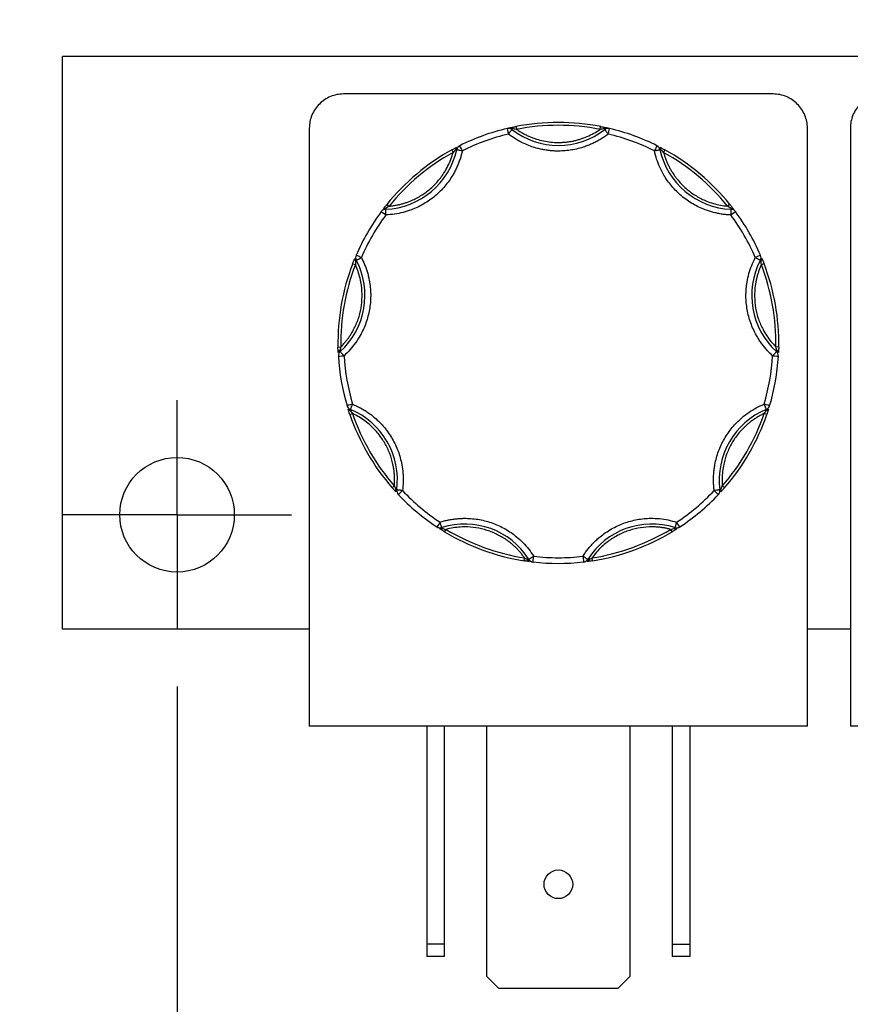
# Model space of a CAD drawing. Header units: inches. Extents: x 0.5 to 21.5, y 0.5 to 16.5.
# Tile 12 of 28: x 3.2 to 4.7, y 13 to 14.7. Entities that reach past the tile are written whole.
import ezdxf

# ---------------------------------------------------------------- set-up
doc = ezdxf.new("R2010")
doc.units = ezdxf.units.IN
doc.header["$LTSCALE"] = 2
doc.header["$MEASUREMENT"] = 0
doc.linetypes.add('CENTERX2', pattern=[0.8, 0.5, -0.1, 0.1, -0.1])
doc.layers.add('CENTER', color=40, linetype='CENTERX2')
doc.layers.add('DIMENSIONS', color=140, linetype='Continuous', lineweight=25)
doc.styles.add('SLDTEXTSTYLE0', font='TXT', dxfattribs={"width": 0.7})
doc.dimstyles.new('SLDDIMSTYLE1', dxfattribs={"dimtxt": 0.169922, "dimasz": 0.26, "dimexe": 0, "dimexo": 0.0625, "dimgap": 0.04248, "dimtad": 0, "dimtih": 1, "dimtoh": 1, "dimrnd": 1e-09, "dimzin": 12, "dimdsep": 46, "dimtxsty": 'SLDTEXTSTYLE0', "dimsah": 1, "dimcen": 0.09, "dimadec": 0, "dimazin": 3, "dimtfac": 1, "dimtofl": 0, "dimtmove": 0, "dimatfit": 3, "dimfxl": 0, "dimfrac": 2, "dimtolj": 1, "dimtzin": 12, "dimarcsym": 0})
doc.dimstyles.new('SLDDIMSTYLE7', dxfattribs={"dimtxt": 0.169922, "dimasz": 0.26, "dimexe": 0, "dimexo": 0.0625, "dimgap": 0.04248, "dimtad": 0, "dimtih": 1, "dimtoh": 1, "dimrnd": 1e-09, "dimzin": 0, "dimdsep": 46, "dimtxsty": 'SLDTEXTSTYLE0', "dimsah": 1, "dimcen": 0.09, "dimadec": 0, "dimazin": 0, "dimtfac": 1, "dimtmove": 0, "dimatfit": 0, "dimfxl": 0, "dimfrac": 2, "dimtolj": 1, "dimtzin": 12, "dimarcsym": 0})

# ---------------------------------------------------------------- blocks, each defined once
blk = doc.blocks.new('_D_12')
at = {"layer": 'DIMENSIONS'}
for p, q in [((1.3326, 14.4559), (1.2755, 14.4559)), ((1.2755, 14.4559), (1.2755, 14.1859)), ((1.6962, 14.4559), (1.7532, 14.4559)), ((1.7532, 14.4559), (1.7532, 14.1859)), ((2.0026, 14.4559), (2.5026, 14.4559)), ((2.5026, 14.4559), (2.5026, 13.8474)), ((1.2755, 14.1859), (1.3326, 14.1859)), ((1.7532, 14.1859), (1.6962, 14.1859)), ((3.19, 13.8474), (2.2526, 13.8474)), ((3.19, 13.6474), (2.2526, 13.6474)), ((2.5026, 13.6474), (2.5026, 13.1474))]:
    blk.add_line(p, q, dxfattribs=at)
for points in [[(2.5026, 13.8474), (2.5426, 14.1074), (2.4626, 14.1074)], [(2.5026, 13.6474), (2.4626, 13.3874), (2.5426, 13.3874)]]:
    blk.add_solid(points, dxfattribs=at)
at = {"layer": 'DIMENSIONS', "char_height": 0.16667, "attachment_point": 1, "style": 'SLDTEXTSTYLE0'}
for s, insert in [('0.20', (1.2619, 14.7088)), ('5.1', (1.3326, 14.4007))]:
    blk.add_mtext(s, dxfattribs=dict(at, insert=insert))
blk = doc.blocks.new('_D_13')
at = {"layer": 'DIMENSIONS'}
for p, q in [((3.49, 13.5474), (3.49, 11.9827)), ((7.668, 13.5474), (7.668, 11.9827)), ((3.49, 12.2327), (4.9022, 12.2327)), ((5.1325, 12.2327), (5.0754, 12.2327)), ((5.0754, 12.2327), (5.0754, 11.9626)), ((5.7788, 12.2327), (5.8358, 12.2327)), ((5.8358, 12.2327), (5.8358, 11.9626)), ((7.668, 12.2327), (6.009, 12.2327)), ((5.0754, 11.9626), (5.1325, 11.9626)), ((5.8358, 11.9626), (5.7788, 11.9626))]:
    blk.add_line(p, q, dxfattribs=at)
for points in [[(3.49, 12.2327), (3.75, 12.1927), (3.75, 12.2727)], [(7.668, 12.2327), (7.408, 12.2727), (7.408, 12.1927)]]:
    blk.add_solid(points, dxfattribs=at)
at = {"layer": 'DIMENSIONS', "char_height": 0.16667, "attachment_point": 1, "style": 'SLDTEXTSTYLE0'}
for s, insert in [('4.18', (5.2032, 12.4856)), ('106.1', (5.1325, 12.1775))]:
    blk.add_mtext(s, dxfattribs=dict(at, insert=insert))
blk = doc.blocks.new('SW_CENTERMARKSYMBOL_10')
at = {"layer": 'CENTER', "color": 0}
for p, q in [((0, 0.1), (0, 0.2)), ((0, 0), (0, 0.1)), ((-0.1, 0), (-0.2, 0)), ((0, 0), (-0.1, 0)), ((0, 0), (0, -0.1)), ((0, 0), (0.1, 0)), ((0.1, 0), (0.2, 0)), ((0, -0.1), (0, -0.2))]:
    blk.add_line(p, q, dxfattribs=at)

msp = doc.modelspace()

# ---------------------------------------------------------------- linework, layer by layer
for p, q in [((7.868, 14.6474), (3.29, 14.6474)), ((3.29, 13.6474), (3.29, 14.6474)), ((4.531, 14.5821), (3.781, 14.5821)), ((3.721, 14.5221), (3.721, 13.4781)), ((4.0821, 14.5252), (4.083, 14.5203)), ((4.2289, 14.5203), (4.2299, 14.5252)), ((4.237, 14.52), (4.2361, 14.5212)), ((4.591, 13.4781), (4.591, 14.5221)), ((4.666, 14.5221), (4.666, 13.4781)), ((3.9697, 14.4843), (3.9721, 14.48)), ((3.9785, 14.4849), (3.9771, 14.4852)), ((4.3349, 14.4852), (4.3334, 14.4849)), ((4.3422, 14.4843), (4.3398, 14.48)), ((3.8543, 14.3822), (3.8544, 14.3808)), ((3.8565, 14.3893), (3.8604, 14.3862)), ((4.4555, 14.3893), (4.4516, 14.3862)), ((4.4576, 14.3808), (4.4576, 14.3822)), ((3.803, 14.2919), (3.8018, 14.2912)), ((4.5102, 14.2912), (4.5089, 14.2919)), ((3.7967, 14.2858), (3.8014, 14.284)), ((4.5152, 14.2858), (4.5106, 14.284)), ((3.771, 14.1402), (3.776, 14.1403)), ((3.7739, 14.1334), (3.7749, 14.1323)), ((4.5409, 14.1402), (4.5359, 14.1403)), ((4.537, 14.1323), (4.538, 14.1334)), ((3.7927, 14.0312), (3.7922, 14.0299)), ((4.5197, 14.0299), (4.5192, 14.0312)), ((3.7918, 14.0225), (3.7965, 14.0241)), ((4.5201, 14.0225), (4.5154, 14.0241)), ((3.8657, 13.8945), (3.8695, 13.8977)), ((4.4462, 13.8945), (4.4425, 13.8977)), ((3.8723, 13.8911), (3.8737, 13.8909)), ((4.4382, 13.8909), (4.4396, 13.8911)), ((3.9524, 13.8249), (3.9528, 13.8235)), ((4.3591, 13.8235), (4.3595, 13.8249)), ((3.9573, 13.8176), (3.9599, 13.8219)), ((4.3546, 13.8176), (4.3521, 13.8219)), ((4.0962, 13.7671), (4.097, 13.772)), ((4.2157, 13.7671), (4.215, 13.772)), ((4.1034, 13.7687), (4.1046, 13.7695)), ((4.2073, 13.7695), (4.2085, 13.7687)), ((3.721, 13.6474), (3.29, 13.6474)), ((4.666, 13.6474), (4.591, 13.6474)), ((4.591, 13.4781), (3.721, 13.4781)), ((3.926, 13.4781), (3.926, 13.0973)), ((3.957, 13.0973), (3.957, 13.4781)), ((4.031, 13.0413), (4.031, 13.4781)), ((4.281, 13.4781), (4.281, 13.0413)), ((4.355, 13.4781), (4.355, 13.0973)), ((4.386, 13.0973), (4.386, 13.4781)), ((5.536, 13.4781), (4.666, 13.4781)), ((3.957, 13.0973), (3.926, 13.0973)), ((3.926, 13.0973), (3.926, 13.0761)), ((3.957, 13.0761), (3.957, 13.0973)), ((4.355, 13.0973), (4.386, 13.0973)), ((4.355, 13.0973), (4.355, 13.0761)), ((4.386, 13.0761), (4.386, 13.0973)), ((3.957, 13.0761), (3.926, 13.0761)), ((4.386, 13.0761), (4.355, 13.0761)), ((4.0522, 13.0201), (4.031, 13.0413)), ((4.281, 13.0413), (4.2598, 13.0201)), ((4.2598, 13.0201), (4.0522, 13.0201))]:
    msp.add_line(p, q)
msp.add_circle((3.49, 13.8474), 0.1)
for centre, radius, start, end in [((4.156, 14.1474), 0.385, 78.9319, 101.0681), ((4.156, 14.1474), 0.385, 103.4347, 116.5653), ((4.0688, 14.5121), 0.01, 90, 103.4347), ((4.0728, 14.5199), 0.00332, 22.0827, 93.1115), ((4.156, 14.6249), 0.1325, 232.3082, 307.6918), ((4.2392, 14.5199), 0.00332, 86.8885, 157.9173), ((4.2431, 14.5121), 0.01, 90, 127.6918), ((4.2431, 14.5121), 0.01, 76.5653, 90), ((4.156, 14.1474), 0.385, 63.4347, 76.5653), ((3.849, 14.5132), 0.1325, 272.3082, 347.6918), ((4.156, 14.1474), 0.385, 118.9319, 141.0681), ((3.9802, 14.4863), 0.00332, 126.8885, 197.9173), ((3.9883, 14.4828), 0.01, 116.5653, 167.6918), ((4.3237, 14.4828), 0.01, 12.3082, 63.4347), ((4.4629, 14.5132), 0.1325, 192.3082, 267.6918), ((4.3317, 14.4863), 0.00332, 342.0827, 53.1115), ((4.156, 14.1474), 0.385, 38.9319, 61.0681), ((4.156, 14.1474), 0.385, 143.4347, 156.5653), ((3.8548, 14.3708), 0.01, 92.3082, 143.4347), ((3.8528, 14.3793), 0.00332, 62.0827, 133.1115), ((4.4592, 14.3793), 0.00332, 46.8885, 117.9173), ((4.4572, 14.3708), 0.01, 36.5653, 87.6918), ((4.156, 14.1474), 0.385, 23.4347, 36.5653), ((3.6857, 14.2303), 0.1325, 312.3082, 27.6918), ((3.8035, 14.294), 0.00332, 166.8885, 237.9173), ((3.8119, 14.2965), 0.01, 156.5653, 207.6918), ((4.6262, 14.2303), 0.1325, 152.3082, 227.6918), ((4.5, 14.2965), 0.01, 332.3082, 23.4347), ((4.5084, 14.294), 0.00332, 302.0827, 13.1115), ((4.156, 14.1474), 0.385, 158.9319, 181.0681), ((4.156, 14.1474), 0.385, 358.9319, 21.0681), ((3.7746, 14.1301), 0.00332, 102.0827, 173.1115), ((3.7816, 14.1249), 0.01, 132.3082, 183.4347), ((4.5303, 14.1249), 0.01, 356.5653, 47.6918), ((4.5373, 14.1301), 0.00332, 6.8885, 77.9173), ((4.156, 14.1474), 0.385, 183.4347, 196.5653), ((4.156, 14.1474), 0.385, 343.4347, 356.5653), ((3.7965, 14.0405), 0.01, 196.5653, 247.6918), ((3.7917, 14.0332), 0.00332, 206.8885, 277.9173), ((3.7424, 13.9086), 0.1325, 352.3082, 67.6918), ((4.5695, 13.9086), 0.1325, 112.3082, 187.6918), ((4.5154, 14.0405), 0.01, 292.3082, 343.4347), ((4.5202, 14.0332), 0.00332, 262.0827, 333.1115), ((4.156, 14.1474), 0.385, 198.9319, 221.0681), ((4.156, 14.1474), 0.385, 318.9319, 341.0681), ((3.8749, 13.8891), 0.00332, 142.0827, 213.1115), ((3.8837, 13.8896), 0.01, 172.3082, 223.4347), ((4.156, 14.1474), 0.385, 223.4347, 236.5653), ((4.156, 14.1474), 0.385, 303.4347, 316.5653), ((4.4283, 13.8896), 0.01, 316.5653, 7.6918), ((4.437, 13.8891), 0.00332, 326.8885, 37.9173), ((3.9493, 13.8344), 0.01, 236.5653, 270), ((3.9504, 13.8258), 0.00332, 246.8885, 317.9173), ((3.9493, 13.8344), 0.01, 270, 287.6918), ((3.9927, 13.6987), 0.1325, 32.3082, 107.6918), ((4.3193, 13.6987), 0.1325, 72.3082, 147.6918), ((4.3616, 13.8258), 0.00332, 222.0827, 293.1115), ((4.3626, 13.8344), 0.01, 252.3082, 270), ((4.3626, 13.8344), 0.01, 270, 303.4347), ((4.156, 14.1474), 0.385, 238.9319, 261.0681), ((4.156, 14.1474), 0.385, 278.9319, 301.0681), ((4.1067, 13.7689), 0.00332, 182.0827, 253.1115), ((4.1131, 13.7748), 0.01, 212.3082, 263.4347), ((4.156, 14.1474), 0.385, 263.4347, 276.5653), ((4.1988, 13.7748), 0.01, 276.5653, 327.6918), ((4.2052, 13.7689), 0.00332, 286.8885, 357.9173)]:
    msp.add_arc(centre, radius, start, end)
for points, knots in [([(3.781, 14.5821), (3.7731, 14.5821), (3.7653, 14.5805), (3.7507, 14.5745), (3.7441, 14.5701), (3.733, 14.559), (3.7285, 14.5523), (3.7225, 14.5378), (3.721, 14.53), (3.721, 14.5221)], [0, 0, 0, 0, 0.25, 0.25, 0.5, 0.5, 0.75, 0.75, 1, 1, 1, 1]), ([(4.591, 14.5221), (4.591, 14.53), (4.5894, 14.5378), (4.5834, 14.5523), (4.5789, 14.559), (4.5678, 14.5701), (4.5612, 14.5745), (4.5467, 14.5805), (4.5388, 14.5821), (4.531, 14.5821)], [0, 0, 0, 0, 0.25, 0.25, 0.5, 0.5, 0.75, 0.75, 1, 1, 1, 1]), ([(4.726, 14.5821), (4.7181, 14.5821), (4.7103, 14.5805), (4.6957, 14.5745), (4.6891, 14.5701), (4.678, 14.559), (4.6735, 14.5523), (4.6675, 14.5378), (4.666, 14.53), (4.666, 14.5221)], [0, 0, 0, 0, 0.25, 0.25, 0.5, 0.5, 0.75, 0.75, 1, 1, 1, 1]), ([(4.0665, 14.5219), (4.067, 14.522), (4.0679, 14.5222), (4.0694, 14.5225), (4.0708, 14.5229), (4.072, 14.5231), (4.0726, 14.5233)], [0, 0, 0, 0, 0.2912416, 0.5002174, 0.7620959, 1, 1, 1, 1]), ([(4.0688, 14.5121), (4.0705, 14.5142), (4.072, 14.5162), (4.0743, 14.5192), (4.075, 14.52), (4.075, 14.52)], [0, 0, 0, 0, 0.5, 0.5, 1, 1, 1, 1]), ([(4.156, 14.4824), (4.1533, 14.4824), (4.1481, 14.4825), (4.1403, 14.4832), (4.1326, 14.4842), (4.125, 14.4857), (4.1174, 14.4876), (4.1087, 14.4903), (4.0989, 14.4941), (4.0884, 14.4992), (4.0783, 14.5052), (4.072, 14.5098), (4.0688, 14.5121)], [0, 0, 0, 0, 0.0837287, 0.1669656, 0.249962, 0.332971, 0.4162458, 0.5000372, 0.6254126, 0.749962, 0.8745399, 1, 1, 1, 1]), ([(4.0726, 14.5233), (4.0731, 14.5234), (4.0741, 14.5236), (4.0759, 14.524), (4.0778, 14.5244), (4.0799, 14.5248), (4.0813, 14.5251), (4.0821, 14.5252)], [0, 0, 0, 0, 0.188808, 0.379511, 0.575987, 0.781785, 1, 1, 1, 1]), ([(4.083, 14.5203), (4.0848, 14.5191), (4.0884, 14.5167), (4.094, 14.5134), (4.0997, 14.5104), (4.1056, 14.5077), (4.1116, 14.5053), (4.1197, 14.5025), (4.1302, 14.4998), (4.143, 14.4978), (4.1516, 14.4975), (4.156, 14.4974)], [0, 0, 0, 0, 0.083669, 0.16692, 0.249971, 0.333036, 0.416334, 0.500079, 0.666948, 0.833009, 1, 1, 1, 1]), ([(4.156, 14.4974), (4.1581, 14.4974), (4.1625, 14.4975), (4.1689, 14.498), (4.1753, 14.4988), (4.1817, 14.4999), (4.188, 14.5014), (4.1963, 14.5038), (4.2064, 14.5076), (4.2181, 14.5132), (4.2253, 14.518), (4.2289, 14.5203)], [0, 0, 0, 0, 0.083669, 0.16692, 0.249971, 0.333036, 0.416334, 0.500079, 0.666948, 0.833009, 1, 1, 1, 1]), ([(4.2431, 14.5121), (4.241, 14.5106), (4.2368, 14.5074), (4.2303, 14.5032), (4.2235, 14.4993), (4.2165, 14.4958), (4.2094, 14.4927), (4.2008, 14.4895), (4.1908, 14.4865), (4.1793, 14.4842), (4.1677, 14.4827), (4.1599, 14.4825), (4.156, 14.4824)], [0, 0, 0, 0, 0.0837287, 0.1669656, 0.249962, 0.332971, 0.4162458, 0.5000372, 0.6254126, 0.749962, 0.8745399, 1, 1, 1, 1]), ([(4.2299, 14.5252), (4.2308, 14.525), (4.2326, 14.5247), (4.2351, 14.5242), (4.2374, 14.5237), (4.2387, 14.5234), (4.2394, 14.5233)], [0, 0, 0, 0, 0.270747, 0.52324, 0.763872, 1, 1, 1, 1]), ([(4.2361, 14.5212), (4.2376, 14.5217), (4.2397, 14.5223), (4.242, 14.5221), (4.2426, 14.522)], [0, 0, 0, 0, 0.713331, 1, 1, 1, 1]), ([(4.237, 14.52), (4.237, 14.52), (4.237, 14.52), (4.2374, 14.5196), (4.2379, 14.5188), (4.2387, 14.5178), (4.2397, 14.5165), (4.2407, 14.5152), (4.2419, 14.5137), (4.2426, 14.5127), (4.2431, 14.5121)], [0, 0, 0, 0, 0.1145574, 0.2311292, 0.3580086, 0.5000134, 0.6196125, 0.760007, 0.8592747, 1, 1, 1, 1]), ([(4.2394, 14.5233), (4.2399, 14.5231), (4.2411, 14.5229), (4.2426, 14.5225), (4.244, 14.5222), (4.2449, 14.522), (4.2454, 14.5219)], [0, 0, 0, 0, 0.236129, 0.498993, 0.712542, 1, 1, 1, 1]), ([(4.2431, 14.5121), (4.2437, 14.5147), (4.2443, 14.5172), (4.2452, 14.5208), (4.2454, 14.5219), (4.2454, 14.5219)], [0, 0, 0, 0, 0.5, 0.5, 1, 1, 1, 1]), ([(3.9883, 14.4828), (3.9877, 14.4803), (3.9865, 14.4754), (3.9843, 14.4681), (3.9817, 14.461), (3.9788, 14.454), (3.9754, 14.4472), (3.969, 14.4358), (3.9582, 14.4205), (3.9411, 14.4035), (3.9213, 14.3896), (3.9022, 14.3805), (3.8848, 14.375), (3.8699, 14.3719), (3.8598, 14.3711), (3.8548, 14.3708)], [0, 0, 0, 0, 0.040712, 0.081199, 0.121575, 0.161957, 0.202462, 0.243205, 0.371568, 0.500042, 0.628406, 0.75688, 0.838051, 0.918781, 1, 1, 1, 1]), ([(3.8604, 14.3862), (3.8625, 14.3864), (3.8667, 14.3868), (3.8729, 14.3879), (3.8791, 14.3892), (3.8852, 14.3908), (3.8912, 14.3928), (3.9013, 14.3966), (3.9151, 14.4035), (3.9313, 14.4151), (3.9456, 14.4291), (3.956, 14.4431), (3.9634, 14.4563), (3.9685, 14.4679), (3.9709, 14.4759), (3.9721, 14.48)], [0, 0, 0, 0, 0.040848, 0.081503, 0.122064, 0.162633, 0.203311, 0.244196, 0.372048, 0.500037, 0.627888, 0.755877, 0.837356, 0.918461, 1, 1, 1, 1]), ([(3.9697, 14.4843), (3.9705, 14.4848), (3.9721, 14.4857), (3.9744, 14.4869), (3.9764, 14.488), (3.9776, 14.4886), (3.9782, 14.4889)], [0, 0, 0, 0, 0.270747, 0.52324, 0.763872, 1, 1, 1, 1]), ([(3.9785, 14.4849), (3.9785, 14.4849), (3.9786, 14.4849), (3.9791, 14.4848), (3.98, 14.4846), (3.9816, 14.4843), (3.9842, 14.4837), (3.9868, 14.4831), (3.9883, 14.4828)], [0, 0, 0, 0, 0.12016, 0.243519, 0.370465, 0.50133, 0.711006, 1, 1, 1, 1]), ([(4.3281, 14.4917), (4.3281, 14.4917), (4.3277, 14.4908), (4.326, 14.4874), (4.3249, 14.4852), (4.3237, 14.4828)], [0, 0, 0, 0, 0.5, 0.5, 1, 1, 1, 1]), ([(4.3237, 14.4828), (4.3243, 14.4829), (4.3255, 14.4832), (4.3272, 14.4836), (4.3286, 14.4839), (4.3297, 14.4841), (4.3313, 14.4845), (4.333, 14.4848), (4.3333, 14.4849), (4.3334, 14.4849)], [0, 0, 0, 0, 0.126025, 0.23919, 0.339434, 0.426787, 0.50133, 0.757683, 1, 1, 1, 1]), ([(4.4572, 14.3708), (4.4546, 14.3709), (4.4496, 14.3712), (4.442, 14.3721), (4.4346, 14.3734), (4.4272, 14.3751), (4.4199, 14.3773), (4.4075, 14.3815), (4.3906, 14.3895), (4.3709, 14.4035), (4.3537, 14.4205), (4.3414, 14.4378), (4.333, 14.4539), (4.3274, 14.4681), (4.3249, 14.4779), (4.3237, 14.4828)], [0, 0, 0, 0, 0.040712, 0.081199, 0.121575, 0.161957, 0.202462, 0.243205, 0.371568, 0.500042, 0.628406, 0.75688, 0.838051, 0.918781, 1, 1, 1, 1]), ([(4.3337, 14.4889), (4.3342, 14.4887), (4.3351, 14.4882), (4.3367, 14.4873), (4.3384, 14.4864), (4.3403, 14.4854), (4.3416, 14.4847), (4.3422, 14.4843)], [0, 0, 0, 0, 0.188808, 0.379511, 0.575987, 0.781785, 1, 1, 1, 1]), ([(4.3398, 14.48), (4.3404, 14.4779), (4.3415, 14.4739), (4.3436, 14.4679), (4.346, 14.4621), (4.3487, 14.4564), (4.3516, 14.4508), (4.3572, 14.4415), (4.3664, 14.4291), (4.3806, 14.4151), (4.3968, 14.4035), (4.4125, 14.3957), (4.4267, 14.3907), (4.439, 14.3877), (4.4474, 14.3867), (4.4516, 14.3862)], [0, 0, 0, 0, 0.040848, 0.081503, 0.122064, 0.162633, 0.203311, 0.244196, 0.372048, 0.500037, 0.627888, 0.755877, 0.837356, 0.918461, 1, 1, 1, 1]), ([(3.8505, 14.3817), (3.8508, 14.3821), (3.8515, 14.383), (3.8526, 14.3844), (3.8538, 14.386), (3.8551, 14.3876), (3.856, 14.3887), (3.8565, 14.3893)], [0, 0, 0, 0, 0.188808, 0.379511, 0.575987, 0.781785, 1, 1, 1, 1]), ([(3.8548, 14.3708), (3.8547, 14.3714), (3.8547, 14.3725), (3.8546, 14.3741), (3.8546, 14.3754), (3.8545, 14.3764), (3.8545, 14.3772), (3.8545, 14.3787), (3.8544, 14.3799), (3.8544, 14.3806), (3.8544, 14.3808), (3.8544, 14.3808), (3.8544, 14.3808)], [0, 0, 0, 0, 0.114918, 0.21727, 0.307043, 0.384227, 0.448816, 0.500807, 0.759662, 0.883263, 0.942597, 1, 1, 1, 1]), ([(4.4555, 14.3893), (4.456, 14.3886), (4.4572, 14.3872), (4.4588, 14.3852), (4.4602, 14.3833), (4.461, 14.3822), (4.4614, 14.3817)], [0, 0, 0, 0, 0.270747, 0.52324, 0.763872, 1, 1, 1, 1]), ([(4.4576, 14.3808), (4.4576, 14.3808), (4.4576, 14.3808), (4.4576, 14.3806), (4.4575, 14.3799), (4.4575, 14.3782), (4.4573, 14.375), (4.4572, 14.3724), (4.4572, 14.3708)], [0, 0, 0, 0, 0.0575914, 0.1171214, 0.2411285, 0.500835, 0.6945345, 1, 1, 1, 1]), ([(3.8119, 14.2965), (3.813, 14.2943), (3.8153, 14.2897), (3.8183, 14.2827), (3.8209, 14.2756), (3.8231, 14.2684), (3.8249, 14.261), (3.8274, 14.2481), (3.8289, 14.2295), (3.8267, 14.2055), (3.8206, 14.1821), (3.8117, 14.1628), (3.802, 14.1475), (3.7926, 14.1355), (3.7853, 14.1285), (3.7816, 14.1249)], [0, 0, 0, 0, 0.040712, 0.081199, 0.121575, 0.161957, 0.202462, 0.243205, 0.371568, 0.500042, 0.628406, 0.75688, 0.838051, 0.918781, 1, 1, 1, 1]), ([(3.7967, 14.2858), (3.797, 14.2867), (3.7977, 14.2883), (3.7986, 14.2907), (3.7995, 14.2929), (3.8, 14.2942), (3.8003, 14.2948)], [0, 0, 0, 0, 0.270747, 0.52324, 0.763872, 1, 1, 1, 1]), ([(3.8119, 14.2965), (3.8095, 14.2976), (3.8071, 14.2986), (3.8037, 14.3001), (3.8027, 14.3005), (3.8027, 14.3005)], [0, 0, 0, 0, 0.5, 0.5, 1, 1, 1, 1]), ([(3.803, 14.2919), (3.8031, 14.2919), (3.8031, 14.2919), (3.8036, 14.2922), (3.8044, 14.2926), (3.8058, 14.2933), (3.8082, 14.2946), (3.8105, 14.2958), (3.8119, 14.2965)], [0, 0, 0, 0, 0.11982, 0.242008, 0.368625, 0.501337, 0.709372, 1, 1, 1, 1]), ([(4.5303, 14.1249), (4.5284, 14.1267), (4.5247, 14.1301), (4.5196, 14.1357), (4.5147, 14.1415), (4.5101, 14.1475), (4.5059, 14.1538), (4.4992, 14.1651), (4.4914, 14.1821), (4.4852, 14.2054), (4.483, 14.2295), (4.4847, 14.2507), (4.4886, 14.2684), (4.4934, 14.2829), (4.4978, 14.292), (4.5, 14.2965)], [0, 0, 0, 0, 0.040712, 0.081199, 0.121575, 0.161957, 0.202462, 0.243205, 0.371568, 0.500042, 0.628406, 0.75688, 0.838051, 0.918781, 1, 1, 1, 1]), ([(4.5, 14.2965), (4.5006, 14.2962), (4.5017, 14.2956), (4.5033, 14.2949), (4.5045, 14.2942), (4.5055, 14.2937), (4.5069, 14.2929), (4.5085, 14.2921), (4.5088, 14.2919), (4.5089, 14.2919)], [0, 0, 0, 0, 0.127074, 0.240811, 0.340983, 0.427706, 0.501333, 0.759176, 1, 1, 1, 1]), ([(4.5116, 14.2948), (4.5118, 14.2943), (4.5122, 14.2933), (4.5129, 14.2916), (4.5137, 14.2898), (4.5144, 14.2878), (4.515, 14.2865), (4.5152, 14.2858)], [0, 0, 0, 0, 0.188808, 0.379511, 0.575987, 0.781785, 1, 1, 1, 1]), ([(3.776, 14.1403), (3.7775, 14.1418), (3.7804, 14.1449), (3.7845, 14.1497), (3.7884, 14.1546), (3.792, 14.1598), (3.7954, 14.1652), (3.8007, 14.1746), (3.8068, 14.1888), (3.8118, 14.2081), (3.8137, 14.2279), (3.8127, 14.2454), (3.8099, 14.2602), (3.8064, 14.2724), (3.803, 14.2801), (3.8014, 14.284)], [0, 0, 0, 0, 0.040848, 0.081503, 0.122064, 0.162633, 0.203311, 0.244196, 0.372048, 0.500037, 0.627888, 0.755877, 0.837356, 0.918461, 1, 1, 1, 1]), ([(4.5106, 14.284), (4.5097, 14.2821), (4.508, 14.2782), (4.5058, 14.2723), (4.5038, 14.2663), (4.5022, 14.2602), (4.5009, 14.254), (4.4991, 14.2433), (4.4982, 14.2279), (4.5001, 14.2081), (4.5051, 14.1888), (4.5121, 14.1727), (4.5198, 14.1597), (4.5272, 14.1495), (4.533, 14.1434), (4.5359, 14.1403)], [0, 0, 0, 0, 0.040848, 0.081503, 0.122064, 0.162633, 0.203311, 0.244196, 0.372048, 0.500037, 0.627888, 0.755877, 0.837356, 0.918461, 1, 1, 1, 1]), ([(3.7713, 14.1305), (3.7713, 14.1311), (3.7713, 14.1321), (3.7712, 14.1339), (3.7711, 14.1359), (3.7711, 14.138), (3.771, 14.1395), (3.771, 14.1402)], [0, 0, 0, 0, 0.188808, 0.379511, 0.575987, 0.781785, 1, 1, 1, 1]), ([(3.7816, 14.1249), (3.7813, 14.1253), (3.7807, 14.126), (3.7798, 14.1269), (3.7789, 14.1279), (3.7779, 14.129), (3.7765, 14.1306), (3.7752, 14.132), (3.775, 14.1322), (3.7749, 14.1323)], [0, 0, 0, 0, 0.098586, 0.178829, 0.240739, 0.380655, 0.50131, 0.765962, 1, 1, 1, 1]), ([(4.537, 14.1323), (4.537, 14.1323), (4.537, 14.1323), (4.5366, 14.1319), (4.536, 14.1312), (4.5351, 14.1302), (4.534, 14.129), (4.5329, 14.1278), (4.5316, 14.1264), (4.5308, 14.1255), (4.5303, 14.1249)], [0, 0, 0, 0, 0.116441, 0.234491, 0.360904, 0.500015, 0.620352, 0.760008, 0.859428, 1, 1, 1, 1]), ([(4.5409, 14.1402), (4.5409, 14.1393), (4.5408, 14.1375), (4.5408, 14.1349), (4.5407, 14.1326), (4.5406, 14.1312), (4.5406, 14.1305)], [0, 0, 0, 0, 0.270747, 0.52324, 0.763872, 1, 1, 1, 1]), ([(3.7918, 14.0225), (3.7915, 14.0234), (3.7909, 14.0251), (3.7901, 14.0275), (3.7894, 14.0297), (3.789, 14.031), (3.7888, 14.0317)], [0, 0, 0, 0, 0.270747, 0.52324, 0.763872, 1, 1, 1, 1]), ([(3.7927, 14.0312), (3.7927, 14.0313), (3.7928, 14.0313), (3.793, 14.032), (3.7938, 14.0338), (3.7949, 14.0366), (3.7959, 14.0389), (3.7963, 14.0399), (3.7965, 14.0405)], [0, 0, 0, 0, 0.114329, 0.240841, 0.50037, 0.795124, 0.879745, 1, 1, 1, 1]), ([(3.7965, 14.0405), (3.7989, 14.0395), (3.8035, 14.0375), (3.8103, 14.034), (3.8169, 14.0303), (3.8232, 14.0261), (3.8294, 14.0216), (3.8395, 14.0134), (3.8526, 14.0001), (3.8664, 13.9802), (3.8767, 13.9584), (3.8824, 13.9379), (3.8848, 13.9199), (3.8852, 13.9047), (3.8842, 13.8946), (3.8837, 13.8896)], [0, 0, 0, 0, 0.040712, 0.081199, 0.121575, 0.161957, 0.202462, 0.243205, 0.371568, 0.500042, 0.628406, 0.75688, 0.838051, 0.918781, 1, 1, 1, 1]), ([(4.4283, 13.8896), (4.428, 13.8921), (4.4274, 13.8971), (4.427, 13.9047), (4.427, 13.9123), (4.4274, 13.9199), (4.4282, 13.9274), (4.4302, 13.9403), (4.4352, 13.9584), (4.4455, 13.9802), (4.4593, 14.0001), (4.4742, 14.0152), (4.4886, 14.0263), (4.5015, 14.0343), (4.5108, 14.0384), (4.5154, 14.0405)], [0, 0, 0, 0, 0.040712, 0.081199, 0.121575, 0.161957, 0.202462, 0.243205, 0.371568, 0.500042, 0.628406, 0.75688, 0.838051, 0.918781, 1, 1, 1, 1]), ([(4.5154, 14.0405), (4.5156, 14.0399), (4.516, 14.039), (4.517, 14.0367), (4.5181, 14.0339), (4.5189, 14.032), (4.5191, 14.0313), (4.5192, 14.0313), (4.5192, 14.0312)], [0, 0, 0, 0, 0.111803, 0.190688, 0.499452, 0.759073, 0.885608, 1, 1, 1, 1]), ([(4.5232, 14.0317), (4.523, 14.0312), (4.5227, 14.0301), (4.5221, 14.0284), (4.5215, 14.0266), (4.5209, 14.0246), (4.5204, 14.0232), (4.5201, 14.0225)], [0, 0, 0, 0, 0.188808, 0.379511, 0.575987, 0.781785, 1, 1, 1, 1]), ([(3.8695, 13.8977), (3.8696, 13.8999), (3.8699, 13.9041), (3.87, 13.9104), (3.8697, 13.9167), (3.8692, 13.923), (3.8683, 13.9292), (3.8663, 13.9399), (3.8619, 13.9547), (3.8533, 13.9726), (3.842, 13.9891), (3.83, 14.0018), (3.8183, 14.0113), (3.8078, 14.0184), (3.8003, 14.0222), (3.7965, 14.0241)], [0, 0, 0, 0, 0.040848, 0.081503, 0.122064, 0.162633, 0.203311, 0.244196, 0.372048, 0.500037, 0.627888, 0.755877, 0.837356, 0.918461, 1, 1, 1, 1]), ([(4.5154, 14.0241), (4.5135, 14.0232), (4.5097, 14.0213), (4.5042, 14.0182), (4.4989, 14.0149), (4.4937, 14.0112), (4.4887, 14.0074), (4.4805, 14.0003), (4.4699, 13.9891), (4.4586, 13.9727), (4.45, 13.9547), (4.445, 13.9379), (4.4426, 13.923), (4.4417, 13.9104), (4.4422, 13.902), (4.4425, 13.8977)], [0, 0, 0, 0, 0.040848, 0.081503, 0.122064, 0.162633, 0.203311, 0.244196, 0.372048, 0.500037, 0.627888, 0.755877, 0.837356, 0.918461, 1, 1, 1, 1]), ([(3.8722, 13.8872), (3.8718, 13.8876), (3.8711, 13.8884), (3.8699, 13.8898), (3.8686, 13.8912), (3.8672, 13.8928), (3.8662, 13.8939), (3.8657, 13.8945)], [0, 0, 0, 0, 0.188808, 0.379511, 0.575987, 0.781785, 1, 1, 1, 1]), ([(4.4462, 13.8945), (4.4456, 13.8938), (4.4444, 13.8924), (4.4427, 13.8905), (4.4411, 13.8887), (4.4402, 13.8877), (4.4398, 13.8872)], [0, 0, 0, 0, 0.270747, 0.52324, 0.763872, 1, 1, 1, 1]), ([(3.8837, 13.8896), (3.883, 13.8897), (3.8818, 13.8898), (3.8801, 13.89), (3.8787, 13.8902), (3.8775, 13.8904), (3.8759, 13.8906), (3.8742, 13.8908), (3.8739, 13.8909), (3.8737, 13.8909)], [0, 0, 0, 0, 0.12589, 0.238981, 0.339244, 0.426684, 0.50133, 0.757505, 1, 1, 1, 1]), ([(3.8764, 13.8827), (3.8764, 13.8827), (3.8772, 13.8834), (3.8799, 13.886), (3.8817, 13.8877), (3.8837, 13.8896)], [0, 0, 0, 0, 0.5, 0.5, 1, 1, 1, 1]), ([(4.4382, 13.8909), (4.4382, 13.8909), (4.4381, 13.8909), (4.4375, 13.8908), (4.4366, 13.8907), (4.4351, 13.8905), (4.4324, 13.8901), (4.4298, 13.8898), (4.4283, 13.8896)], [0, 0, 0, 0, 0.12018, 0.243699, 0.370706, 0.501329, 0.711213, 1, 1, 1, 1]), ([(3.9493, 13.8344), (3.9518, 13.8352), (3.9566, 13.8367), (3.964, 13.8384), (3.9715, 13.8397), (3.979, 13.8406), (3.9866, 13.8411), (3.9997, 13.8413), (4.0183, 13.8396), (4.0416, 13.8332), (4.0636, 13.8231), (4.081, 13.8111), (4.0944, 13.7988), (4.1046, 13.7874), (4.1102, 13.7791), (4.1131, 13.7748)], [0, 0, 0, 0, 0.040712, 0.081199, 0.121575, 0.161957, 0.202462, 0.243205, 0.371568, 0.500042, 0.628406, 0.75688, 0.838051, 0.918781, 1, 1, 1, 1]), ([(4.1988, 13.7748), (4.2002, 13.777), (4.203, 13.7812), (4.2076, 13.7873), (4.2124, 13.7931), (4.2176, 13.7986), (4.2231, 13.8039), (4.233, 13.8125), (4.2484, 13.8231), (4.2703, 13.8332), (4.2936, 13.8396), (4.3148, 13.8416), (4.3329, 13.8408), (4.348, 13.8386), (4.3577, 13.8358), (4.3626, 13.8344)], [0, 0, 0, 0, 0.040712, 0.081199, 0.121575, 0.161957, 0.202462, 0.243205, 0.371568, 0.500042, 0.628406, 0.75688, 0.838051, 0.918781, 1, 1, 1, 1]), ([(3.9573, 13.8176), (3.9565, 13.8181), (3.9549, 13.819), (3.9528, 13.8204), (3.9508, 13.8216), (3.9496, 13.8224), (3.9491, 13.8227)], [0, 0, 0, 0, 0.270747, 0.52324, 0.763872, 1, 1, 1, 1]), ([(3.9524, 13.8249), (3.9524, 13.8249), (3.9523, 13.825), (3.9522, 13.8255), (3.9519, 13.8264), (3.9515, 13.8278), (3.9507, 13.8304), (3.9498, 13.8329), (3.9493, 13.8344)], [0, 0, 0, 0, 0.11095, 0.240698, 0.354877, 0.501414, 0.697173, 1, 1, 1, 1]), ([(4.097, 13.772), (4.0957, 13.7737), (4.0933, 13.7771), (4.0892, 13.782), (4.085, 13.7867), (4.0805, 13.7911), (4.0758, 13.7954), (4.0675, 13.8022), (4.0546, 13.8107), (4.0364, 13.819), (4.0172, 13.8243), (3.9998, 13.8263), (3.9848, 13.8261), (3.9722, 13.8248), (3.964, 13.8229), (3.9599, 13.8219)], [0, 0, 0, 0, 0.040848, 0.081503, 0.122064, 0.162633, 0.203311, 0.244196, 0.372048, 0.500037, 0.627888, 0.755877, 0.837356, 0.918461, 1, 1, 1, 1]), ([(4.3521, 13.8219), (4.35, 13.8224), (4.3459, 13.8234), (4.3397, 13.8246), (4.3335, 13.8255), (4.3272, 13.826), (4.3209, 13.8262), (4.31, 13.8261), (4.2947, 13.8243), (4.2755, 13.819), (4.2573, 13.8107), (4.2427, 13.8011), (4.2313, 13.7913), (4.2225, 13.7821), (4.2175, 13.7754), (4.215, 13.772)], [0, 0, 0, 0, 0.040848, 0.081503, 0.122064, 0.162633, 0.203311, 0.244196, 0.372048, 0.500037, 0.627888, 0.755877, 0.837356, 0.918461, 1, 1, 1, 1]), ([(4.3629, 13.8227), (4.3624, 13.8224), (4.3615, 13.8219), (4.36, 13.8209), (4.3583, 13.8199), (4.3565, 13.8188), (4.3553, 13.818), (4.3546, 13.8176)], [0, 0, 0, 0, 0.188808, 0.379511, 0.575987, 0.781785, 1, 1, 1, 1]), ([(4.1131, 13.7748), (4.1125, 13.7745), (4.1115, 13.7738), (4.11, 13.7729), (4.1088, 13.7722), (4.1079, 13.7716), (4.1065, 13.7707), (4.105, 13.7697), (4.1048, 13.7696), (4.1046, 13.7695)], [0, 0, 0, 0, 0.127603, 0.241628, 0.341788, 0.428215, 0.501334, 0.760051, 1, 1, 1, 1]), ([(4.2073, 13.7695), (4.2073, 13.7695), (4.2072, 13.7696), (4.2067, 13.7699), (4.206, 13.7703), (4.2047, 13.7712), (4.2024, 13.7727), (4.2001, 13.774), (4.1988, 13.7748)], [0, 0, 0, 0, 0.11953, 0.241123, 0.367647, 0.501341, 0.708539, 1, 1, 1, 1]), ([(4.1058, 13.7657), (4.1052, 13.7657), (4.1042, 13.7659), (4.1024, 13.7661), (4.1005, 13.7664), (4.0984, 13.7667), (4.0969, 13.7669), (4.0962, 13.7671)], [0, 0, 0, 0, 0.188808, 0.379511, 0.575987, 0.781785, 1, 1, 1, 1]), ([(4.2157, 13.7671), (4.2148, 13.7669), (4.213, 13.7666), (4.2105, 13.7663), (4.2082, 13.7659), (4.2068, 13.7658), (4.2062, 13.7657)], [0, 0, 0, 0, 0.270747, 0.52324, 0.763872, 1, 1, 1, 1]), ([(4.131, 13.2021), (4.131, 13.2086), (4.1337, 13.2151), (4.1429, 13.2244), (4.1494, 13.2271), (4.1625, 13.2271), (4.169, 13.2244), (4.1783, 13.2151), (4.181, 13.2086), (4.181, 13.2021)], [0, 0, 0, 0, 0.25, 0.25, 0.5, 0.5, 0.75, 0.75, 1, 1, 1, 1]), ([(4.181, 13.2021), (4.181, 13.1956), (4.1783, 13.189), (4.169, 13.1798), (4.1625, 13.1771), (4.1494, 13.1771), (4.1429, 13.1798), (4.1337, 13.189), (4.131, 13.1956), (4.131, 13.2021)], [0, 0, 0, 0, 0.25, 0.25, 0.5, 0.5, 0.75, 0.75, 1, 1, 1, 1])]:
    msp.add_open_spline(points, degree=3, knots=knots)
for points in [[(4.2289, 14.5203), (4.1807, 14.5297), (4.1312, 14.5297), (4.083, 14.5203)], [(4.0688, 14.5121), (4.0409, 14.5055), (4.0139, 14.4956), (3.9883, 14.4828)], [(4.0665, 14.5219), (4.0665, 14.5219), (4.0676, 14.5175), (4.0688, 14.5121)], [(4.075, 14.52), (4.0732, 14.5214), (4.071, 14.5221), (4.0688, 14.5221)], [(4.083, 14.5203), (4.0804, 14.5207), (4.0778, 14.521), (4.0758, 14.5212)], [(4.2361, 14.5212), (4.2341, 14.521), (4.2315, 14.5207), (4.2289, 14.5203)], [(4.3237, 14.4828), (4.298, 14.4956), (4.271, 14.5055), (4.2431, 14.5121)], [(3.9721, 14.48), (3.9292, 14.4562), (3.8912, 14.4244), (3.8604, 14.3862)], [(3.9771, 14.4852), (3.9757, 14.4838), (3.9739, 14.4819), (3.9721, 14.48)], [(3.9883, 14.4828), (3.9858, 14.4877), (3.9838, 14.4917), (3.9838, 14.4917)], [(4.3398, 14.48), (4.338, 14.4819), (4.3362, 14.4838), (4.3349, 14.4852)], [(4.4516, 14.3862), (4.4207, 14.4244), (4.3828, 14.4562), (4.3398, 14.48)], [(3.8467, 14.3767), (3.8467, 14.3767), (3.8503, 14.3741), (3.8548, 14.3708)], [(3.8604, 14.3862), (3.8581, 14.3848), (3.8559, 14.3833), (3.8543, 14.3822)], [(4.4576, 14.3822), (4.456, 14.3833), (4.4538, 14.3848), (4.4516, 14.3862)], [(4.4572, 14.3708), (4.4616, 14.3741), (4.4652, 14.3767), (4.4652, 14.3767)], [(3.8548, 14.3708), (3.8377, 14.3478), (3.8233, 14.3228), (3.8119, 14.2965)], [(4.5, 14.2965), (4.4886, 14.3228), (4.4742, 14.3478), (4.4572, 14.3708)], [(3.8018, 14.2912), (3.8016, 14.2892), (3.8015, 14.2866), (3.8014, 14.284)], [(4.5092, 14.3005), (4.5092, 14.3005), (4.5051, 14.2987), (4.5, 14.2965)], [(4.5106, 14.284), (4.5105, 14.2866), (4.5103, 14.2892), (4.5102, 14.2912)], [(3.8014, 14.284), (3.7837, 14.2382), (3.7751, 14.1894), (3.776, 14.1403)], [(4.5359, 14.1403), (4.5368, 14.1894), (4.5282, 14.2382), (4.5106, 14.284)], [(3.776, 14.1403), (3.7752, 14.1378), (3.7745, 14.1353), (3.7739, 14.1334)], [(4.538, 14.1334), (4.5375, 14.1353), (4.5367, 14.1378), (4.5359, 14.1403)], [(3.7717, 14.1243), (3.7717, 14.1243), (3.7761, 14.1246), (3.7816, 14.1249)], [(3.7816, 14.1249), (3.7834, 14.0963), (3.7884, 14.068), (3.7965, 14.0405)], [(4.5154, 14.0405), (4.5236, 14.068), (4.5286, 14.0963), (4.5303, 14.1249)], [(4.5303, 14.1249), (4.5358, 14.1246), (4.5403, 14.1243), (4.5403, 14.1243)], [(3.7965, 14.0405), (3.7912, 14.0389), (3.7869, 14.0376), (3.7869, 14.0376)], [(3.7922, 14.0299), (3.7933, 14.0283), (3.7949, 14.0262), (3.7965, 14.0241)], [(4.525, 14.0376), (4.525, 14.0376), (4.5207, 14.0389), (4.5154, 14.0405)], [(4.5154, 14.0241), (4.517, 14.0262), (4.5186, 14.0283), (4.5197, 14.0299)], [(3.7965, 14.0241), (3.8124, 13.9777), (3.8372, 13.9348), (3.8695, 13.8977)], [(4.4425, 13.8977), (4.4747, 13.9348), (4.4995, 13.9777), (4.5154, 14.0241)], [(3.8695, 13.8977), (3.8705, 13.8953), (3.8715, 13.8929), (3.8723, 13.8911)], [(4.4396, 13.8911), (4.4404, 13.8929), (4.4414, 13.8953), (4.4425, 13.8977)], [(3.8837, 13.8896), (3.9034, 13.8687), (3.9254, 13.8502), (3.9493, 13.8344)], [(4.3626, 13.8344), (4.3865, 13.8502), (4.4086, 13.8687), (4.4283, 13.8896)], [(4.4283, 13.8896), (4.4323, 13.8858), (4.4355, 13.8827), (4.4355, 13.8827)], [(3.9493, 13.8344), (3.9463, 13.8298), (3.9438, 13.8261), (3.9438, 13.8261)], [(3.9528, 13.8235), (3.9518, 13.8236), (3.9506, 13.8237), (3.9493, 13.824)], [(3.9528, 13.8235), (3.9547, 13.8231), (3.9573, 13.8225), (3.9599, 13.8219)], [(4.3521, 13.8219), (4.3547, 13.8225), (4.3572, 13.8231), (4.3591, 13.8235)], [(4.3626, 13.824), (4.3613, 13.8237), (4.3601, 13.8236), (4.3591, 13.8235)], [(4.3626, 13.8344), (4.3609, 13.8292), (4.3595, 13.8249), (4.3595, 13.8249)], [(4.3681, 13.8261), (4.3681, 13.8261), (4.3656, 13.8298), (4.3626, 13.8344)], [(3.9599, 13.8219), (4.0019, 13.7966), (4.0485, 13.7796), (4.097, 13.772)], [(4.215, 13.772), (4.2635, 13.7796), (4.31, 13.7966), (4.3521, 13.8219)], [(4.097, 13.772), (4.0993, 13.7708), (4.1016, 13.7696), (4.1034, 13.7687)], [(4.1119, 13.7649), (4.1119, 13.7649), (4.1125, 13.7694), (4.1131, 13.7748)], [(4.1131, 13.7748), (4.1273, 13.7732), (4.1416, 13.7724), (4.156, 13.7724)], [(4.156, 13.7724), (4.1703, 13.7724), (4.1846, 13.7732), (4.1988, 13.7748)], [(4.1988, 13.7748), (4.1995, 13.7694), (4.2, 13.7649), (4.2, 13.7649)], [(4.2085, 13.7687), (4.2103, 13.7696), (4.2126, 13.7708), (4.215, 13.772)]]:
    msp.add_open_spline(points, degree=3)

# ---------------------------------------------------------------- block references
at = {"layer": 'CENTER'}
msp.add_blockref('SW_CENTERMARKSYMBOL_10', (3.49, 13.8474), dxfattribs=at)

# ---------------------------------------------------------------- dimensions: what is measured, and where the dimension line sits
at = {"layer": 'DIMENSIONS'}
dim = msp.add_linear_dim(base=(2.5026, 13.8474), p1=(3.29, 13.6474), p2=(3.29, 13.8474), angle=90, dimstyle='SLDDIMSTYLE7', dxfattribs=at)
dim.commit()
dim.dimension.update_dxf_attribs({"geometry": '_D_12', "text_midpoint": (2.5026, 14.4559), "dimtype": 160})
dim = msp.add_linear_dim(base=(7.668, 12.2327), p1=(3.49, 13.6474), p2=(7.668, 13.6474), dimstyle='SLDDIMSTYLE1', dxfattribs=at)
dim.commit()
dim.dimension.update_dxf_attribs({"geometry": '_D_13', "text_midpoint": (5.4556, 12.2327), "dimtype": 160})

doc.saveas('drawing.dxf')
